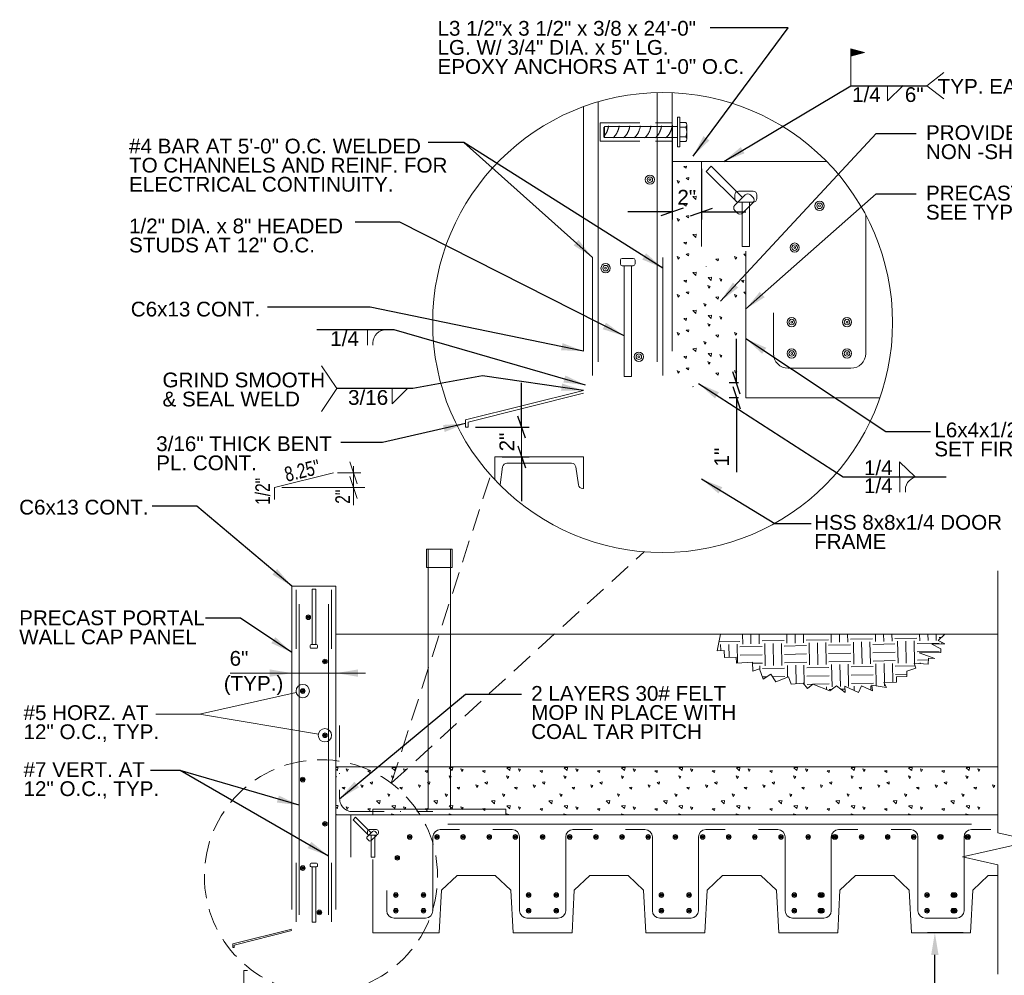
# Model space of a CAD drawing. Header units: inches. Extents: x -8 to 439, y -5 to 303.
# Tile 2 of 11: x 16 to 150, y 174 to 303. Entities that reach past the tile are written whole.
import ezdxf
from ezdxf.enums import TextEntityAlignment as Align

# ---------------------------------------------------------------- set-up
doc = ezdxf.new("R2010")
doc.units = ezdxf.units.IN
doc.header["$LTSCALE"] = 12
doc.header["$MEASUREMENT"] = 0
for name, pattern in [('DGN Style 3', [0.627296, 0.448068, -0.179227]), ('DGN Style 4', [0.717357, 0.358455, -0.179227, 0.000448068, -0.179227]), ('HIDDEN', [0.375, 0.25, -0.125])]:
    doc.linetypes.add(name, pattern=pattern)
for name, color, linetype, lineweight in [('G-ANNO-DIM', 1, 'Continuous', 0), ('G-ANNO-TEXT', 7, 'Continuous', 0), ('Level 1', 7, 'Continuous', 0), ('S-FSTN-MISC', 12, 'Continuous', 13), ('S-REIN-RBAR', 5, 'Continuous', 13), ('S-WALL-LOAD', 3, 'Continuous', 13)]:
    doc.layers.add(name, color=color, linetype=linetype, lineweight=lineweight)
doc.styles.add("3 4 1'-0", font='arial.ttf', dxfattribs={"height": 2})
doc.dimstyles.new("3 4 1'-0", dxfattribs={"dimtxt": 2, "dimasz": 3, "dimexe": 1, "dimexo": 1, "dimgap": 1, "dimtad": 1, "dimdec": 4, "dimzin": 11, "dimdsep": 46, "dimlunit": 4, "dimtxsty": "3 4 1'-0", "dimcen": 0.09, "dimadec": 4, "dimazin": 3, "dimtfac": 1, "dimtdec": 4, "dimtofl": 0, "dimtmove": 0, "dimatfit": 3, "dimfxl": 1, "dimfrac": 2, "dimtzin": 11, "dimarcsym": 0})

# ---------------------------------------------------------------- blocks, each defined once
blk = doc.blocks.new('REINFDOT')
for radius in [0.00313, 0.00187, 0.000625]:
    blk.add_circle((0, 0), radius)
blk = doc.blocks.new('REINF. DOT_1')
at = {"layer": 'S-REIN-RBAR', "xscale": 100, "yscale": 100, "zscale": 100, "rotation": 90.00000000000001}
blk.add_blockref('REINFDOT', (36.533, 24.589), dxfattribs=at)
blk = doc.blocks.new('*U99')
at = {"layer": 'S-REIN-RBAR'}
for p, q in [((-6.75, 6), (-4.13, 6)), ((4.12, 6), (6.75, 6)), ((-3.12, 5), (-3.12, -5)), ((3.13, -5), (3.13, 5)), ((-2.12, -6), (2.13, -6))]:
    blk.add_line(p, q, dxfattribs=at)
at = {"layer": 'S-REIN-RBAR', "extrusion": (0, 0, -1)}
for centre, start, end in [((4.12, 5), 90, 180), ((-4.13, 5), 0, 90)]:
    blk.add_arc(centre, 1, start, end, dxfattribs=at)
at = {"layer": 'S-REIN-RBAR'}
for centre, start, end in [((-2.12, -5), 180, 270), ((2.13, -5), 270, 0)]:
    blk.add_arc(centre, 1, start, end, dxfattribs=at)
blk = doc.blocks.new('*U111')
at = {"layer": 'S-REIN-RBAR'}
for p, q in [((4.94, 6), (2.32, 6)), ((1.32, 5), (1.32, -5)), ((-4.94, -5), (-4.94, -2.25)), ((0.32, -6), (-3.94, -6))]:
    blk.add_line(p, q, dxfattribs=at)
at = {"layer": 'S-REIN-RBAR', "extrusion": (0, 0, -1)}
blk.add_arc((-2.32, 5), 1, 0, 90, dxfattribs=at)
at = {"layer": 'S-REIN-RBAR'}
for centre, start, end in [((-3.94, -5), 180, 270), ((0.32, -5), 270, 0)]:
    blk.add_arc(centre, 1, start, end, dxfattribs=at)
blk = doc.blocks.new('*U101')
at = {"layer": 'G-ANNO-TEXT'}
for p, q in [((-0.25, 1.875), (-0.25, -1.125)), ((-0.5, -1.125), (0.5, -1.125)), ((-0.75, -1.375), (-0.75, -1.625)), ((-0.5, -1.875), (0.5, -1.875)), ((0.75, -1.375), (0.75, -1.625))]:
    blk.add_line(p, q, dxfattribs=at)
at = {"layer": 'G-ANNO-TEXT', "flags": 128}
blk.add_lwpolyline([(-0.25, 1.875), (0.25, 1.875), (0.25, -1.125)], dxfattribs=at)
at = {"layer": 'G-ANNO-TEXT', "extrusion": (0, 0, -1)}
for centre, start, end in [((0.5, -1.375), 0, 90), ((-0.5, -1.375), 90, 180), ((0.5, -1.625), 270, 0), ((-0.5, -1.625), 180, 270)]:
    blk.add_arc(centre, 0.25, start, end, dxfattribs=at)
blk = doc.blocks.new('*U8')
at = {"layer": 'G-ANNO-TEXT'}
for p, q in [((-0.25, 3), (-0.25, -4.5)), ((-0.5, -4.625), (-0.5, -4.875)), ((-0.375, -4.5), (0.375, -4.5)), ((0.5, -4.625), (0.5, -4.875)), ((-0.375, -5), (0.375, -5))]:
    blk.add_line(p, q, dxfattribs=at)
at = {"layer": 'G-ANNO-TEXT', "flags": 128}
blk.add_lwpolyline([(-0.25, 3), (0.25, 3), (0.25, -4.5)], dxfattribs=at)
at = {"layer": 'G-ANNO-TEXT', "extrusion": (0, 0, -1)}
for centre, start, end in [((0.375, -4.625), 0, 90), ((-0.375, -4.625), 90, 180), ((0.375, -4.875), 270, 0), ((-0.375, -4.875), 180, 270)]:
    blk.add_arc(centre, 0.125, start, end, dxfattribs=at)
blk = doc.blocks.new('REINF. DOT')
at = {"layer": 'S-REIN-RBAR', "extrusion": (0, 0, -1), "xscale": 100, "yscale": -100, "zscale": 100, "rotation": 89.99999999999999}
blk.add_blockref('REINFDOT', (-36.533, 24.589), dxfattribs=at)
blk = doc.blocks.new('_Oblique_0.3')
at = {"color": 0, "linetype": 'ByBlock', "lineweight": -2}
for p, q in [((0, 0), (-1, 0)), ((0.5, 0.167), (-0.5, -0.167))]:
    blk.add_line(p, q, dxfattribs=at)
blk = doc.blocks.new('*D117')
at = {"layer": 'Defpoints', "color": 0, "lineweight": 0, "transparency": 16777216}
for p in [(104.69, 289.77, 7.04), (108.69, 283.85), (104.69, 277.02)]:
    blk.add_point(p, dxfattribs=at)
at = {"layer": 'G-ANNO-DIM', "color": 0, "lineweight": -2, "transparency": 16777216}
for p, q in [((104.69, 288.77), (104.69, 276.02)), ((108.69, 282.85), (108.69, 276.02)), ((101.69, 277.02), (98.69, 277.02)), ((111.69, 277.02), (114.69, 277.02))]:
    blk.add_line(p, q, dxfattribs=at)
at = {"layer": 'G-ANNO-DIM', "color": 0, "lineweight": -2, "transparency": 16777216, "xscale": 3, "yscale": 3, "zscale": 3}
blk.add_blockref('_Oblique_0.3', (104.69, 277.02), dxfattribs=at)
at = {"layer": 'G-ANNO-DIM', "color": 0, "lineweight": -2, "transparency": 16777216, "xscale": 3, "yscale": 3, "zscale": 3, "rotation": 180}
blk.add_blockref('_Oblique_0.3', (108.69, 277.02), dxfattribs=at)
at = {"layer": 'G-ANNO-DIM', "color": 0, "transparency": 16777216, "insert": (106.69, 279.02), "char_height": 2, "attachment_point": 5, "style": "3 4 1'-0"}
blk.add_mtext('2"', dxfattribs=at)
blk = doc.blocks.new('*D124')
at = {"layer": 'Defpoints', "color": 0, "lineweight": 0, "transparency": 16777216}
for p in [(114.69, 253.85), (113.42, 251.85), (114.69, 251.85)]:
    blk.add_point(p, dxfattribs=at)
at = {"layer": 'G-ANNO-DIM', "color": 0, "lineweight": -2, "transparency": 16777216}
for p, q in [((113.42, 256.85), (113.42, 259.85)), ((113.69, 253.85), (112.42, 253.85)), ((113.69, 251.85), (112.42, 251.85)), ((113.42, 248.85), (113.42, 241.74))]:
    blk.add_line(p, q, dxfattribs=at)
at = {"layer": 'G-ANNO-DIM', "color": 0, "lineweight": -2, "transparency": 16777216, "xscale": 3, "yscale": 3, "zscale": 3}
for p, rotation in [((113.42, 253.85), 270), ((113.42, 251.85), 90)]:
    blk.add_blockref('_Oblique_0.3', p, dxfattribs=dict(at, rotation=rotation))
at = {"layer": 'G-ANNO-DIM', "color": 0, "transparency": 16777216, "insert": (111.41, 243.8), "char_height": 2, "attachment_point": 5, "rotation": 90, "style": "3 4 1'-0"}
blk.add_mtext('1"', dxfattribs=at)
blk = doc.blocks.new('*D126')
at = {"layer": 'Defpoints', "color": 0, "lineweight": 0, "transparency": 16777216}
for p in [(77.07, 247.85), (84.31, 247.85), (80.69, 243.85)]:
    blk.add_point(p, dxfattribs=at)
at = {"layer": 'G-ANNO-DIM', "color": 0, "lineweight": -2, "transparency": 16777216}
for p, q in [((84.31, 250.85), (84.31, 253.85)), ((78.07, 247.85), (85.31, 247.85)), ((81.69, 243.85), (85.31, 243.85)), ((84.31, 240.85), (84.31, 237.85))]:
    blk.add_line(p, q, dxfattribs=at)
at = {"layer": 'G-ANNO-DIM', "color": 0, "lineweight": -2, "transparency": 16777216, "xscale": 3, "yscale": 3, "zscale": 3}
for p, rotation in [((84.31, 247.85), 270), ((84.31, 243.85), 90)]:
    blk.add_blockref('_Oblique_0.3', p, dxfattribs=dict(at, rotation=rotation))
at = {"layer": 'G-ANNO-DIM', "color": 0, "transparency": 16777216, "insert": (82.3, 245.85), "char_height": 2, "attachment_point": 5, "rotation": 90, "style": "3 4 1'-0"}
blk.add_mtext('2"', dxfattribs=at)
blk = doc.blocks.new('field')
at = {"layer": 'Level 1'}
for p, q in [((-0.0936, 0.2249), (0, 0.25)), ((-0.0936, 0.2249), (0, 0.1998)), ((0, 0), (0, 0.25))]:
    blk.add_line(p, q, dxfattribs=at)
for points in [[(-0.002, 0.2474), (-0.0859, 0.2249), (-0.002, 0.2024)], [(-0.004, 0.2448), (-0.0782, 0.2249), (-0.004, 0.205)], [(-0.006, 0.2422), (-0.0704, 0.2249), (-0.006, 0.2076)], [(-0.008, 0.2396), (-0.0627, 0.2249), (-0.008, 0.2103)], [(-0.01, 0.237), (-0.055, 0.2249), (-0.01, 0.2129)], [(-0.012, 0.2344), (-0.0473, 0.2249), (-0.012, 0.2155)], [(-0.014, 0.2181), (-0.014, 0.2318), (-0.0395, 0.2249)], [(-0.016, 0.2207), (-0.016, 0.2291), (-0.0318, 0.2249)], [(-0.018, 0.2233), (-0.018, 0.2265), (-0.0241, 0.2249)]]:
    blk.add_3dface(points, dxfattribs=at)
blk = doc.blocks.new('*D131')
at = {"layer": 'Defpoints', "color": 0, "lineweight": 0, "transparency": 16777216}
for p in [(140.32, 179.33), (145.15, 179.33, 0), (148.87, 47.33)]:
    blk.add_point(p, dxfattribs=at)
at = {"layer": 'G-ANNO-DIM', "color": 0, "lineweight": -2, "transparency": 16777216}
for p, q in [((144.15, 179.33), (139.32, 179.33)), ((140.32, 50.33), (140.32, 176.33)), ((147.87, 47.33), (139.32, 47.33))]:
    blk.add_line(p, q, dxfattribs=at)
at = {"layer": 'G-ANNO-DIM', "color": 0, "lineweight": 0, "transparency": 16777216}
for points in [[(139.82, 176.33), (140.82, 176.33), (140.32, 179.33)], [(139.82, 50.33), (140.82, 50.33), (140.32, 47.33)]]:
    blk.add_solid(points, dxfattribs=at)
at = {"layer": 'G-ANNO-DIM', "color": 0, "transparency": 16777216, "insert": (138.3, 115.53), "char_height": 2, "attachment_point": 5, "rotation": 90, "style": "3 4 1'-0"}
blk.add_mtext('11\'-0"', dxfattribs=at)

msp = doc.modelspace()

# ---------------------------------------------------------------- hatches: boundary and pattern name
at = {"layer": 'G-ANNO-TEXT'}
h = msp.add_hatch(dxfattribs=at)
h.set_pattern_fill('CONCRETE', color=256, style=0, pattern_type=2)
h.set_pattern_definition([(140.3968, (130.2466, 291.6632), (-7.782795, 5.151378), [0.375, -40.03005]), (140.3968, (129.9328, 288.0769), (-7.782795, 5.151378), [0.375, -40.03005]), (140.3968, (126.4856, 290.9695), (-7.782795, 5.151378), [0.375, -40.03005]), (82.1795, (129.9328, 288.07694), (-3e-07, -5.151378), [0.3, -56.89713]), (82.1795, (130.2466, 291.66324), (-3e-07, -5.151378), [0.3, -56.89713]), (82.1795, (126.4856, 290.9695), (-3e-07, -5.151378), [0.3, -56.89713]), (190.2326, (129.95904, 288.37596), (-54.479567, -10.302756), [0.3187, -86.67573]), (190.2326, (130.2728, 291.96226), (-54.479567, -10.302756), [0.3187, -86.67573]), (190.2326, (126.51184, 291.2685), (-54.479567, -10.302756), [0.3187, -86.67573]), (136.6028, (131.2371, 289.0017), (-38.9139766, 36.059646), [0.5625, -74.41545]), (136.6028, (125.5389, 288.3388), (-38.9139766, 36.059646), [0.5625, -74.41545]), (186.8622, (131.30613, 289.44652), (-46.6967716, -5.151378), [0.47805, -85.7504]), (186.8622, (125.60795, 288.78363), (-46.6967716, -5.151378), [0.47805, -85.7504]), (81.4086, (131.2371, 289.0017), (-4e-07, -5.151378), [0.45, -51.6484]), (81.4086, (125.5389, 288.3388), (-4e-07, -5.151378), [0.45, -51.6484]), (110.692, (132.4831, 289.995), (-7.782795, 15.454134), [0.375, -21.6513]), (110.692, (128.8574, 291.2116), (-7.782795, 15.454134), [0.375, -21.6513]), (110.692, (126.8443, 288.227), (-7.782795, 15.454134), [0.375, -21.6513]), (110.692, (125.2316, 292.4281), (-7.782795, 15.454134), [0.375, -21.6513]), (56.1196, (132.4831, 289.995), (-23.348385, -36.059645), [0.3, -55.54463]), (56.1196, (126.8443, 288.227), (-23.348385, -36.059645), [0.3, -55.54463]), (56.1196, (128.8574, 291.2116), (-23.348385, -36.059645), [0.3, -55.54463]), (56.1196, (125.2316, 292.42815), (-23.348385, -36.059645), [0.3, -55.54463]), (161.688, (127.012, 288.476), (-7.7828, 3e-07), [0.3187, -16.07716]), (161.688, (132.651, 290.2439), (-7.7828, 3e-07), [0.3187, -16.07716]), (161.688, (129.0252, 291.4604), (-7.7828, 3e-07), [0.3187, -16.07716]), (161.688, (125.3995, 292.677), (-7.7828, 3e-07), [0.3187, -16.07716])])
edge = h.paths.add_edge_path()
edge.add_arc((107.29251, 253.87665), 0.6, 270, 360, ccw=False)
edge.add_line((107.29251, 254.47665), (113.4681, 254.47665))
edge.add_arc((113.4681, 255.07665), 0.6, 0, 90)
edge.add_line((114.0681, 255.07665), (114.0681, 264.91693))
edge.add_ellipse((114.24325, 264.91693), major_axis=(0, -0.75898), ratio=0.230769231, start_angle=180, end_angle=270, ccw=False)
edge.add_line((114.24325, 265.67592), (114.66751, 265.66192))
edge.add_line((114.66751, 265.66192), (114.66751, 271.72625))
edge.add_line((114.66751, 271.72625), (109.91791, 271.72625))
edge.add_arc((109.91791, 271.12625), 0.6, 0, 90)
edge.add_line((109.31791, 271.12625), (109.31791, 265.95125))
edge.add_arc((108.71791, 265.95125), 0.6, 0, 90, ccw=False)
edge.add_line((108.71791, 265.35125), (108.6921, 265.35084))
edge.add_line((108.6921, 265.35084), (108.6921, 272.35084))
edge.add_line((108.6921, 272.35084), (108.6921, 283.85084))
edge.add_line((108.6921, 283.85084), (104.6921, 283.85084))
edge.add_line((104.6921, 283.85084), (104.6921, 256.16424))
edge.add_line((104.6921, 256.16424), (104.6921, 253.87665))
edge.add_line((104.6921, 253.87665), (106.69251, 253.87665))
edge.add_line((106.69251, 253.87665), (106.69251, 253.87665))
h = msp.add_hatch(dxfattribs=at)
h.set_pattern_fill('EARTH', color=256, style=0, pattern_type=2)
h.set_pattern_definition([(91.073, (125.346, 227.6675), (-5.8866, -6.1113), [3, -3]), (91.073, (128.4015, 224.724), (-5.8866, -6.1113), [3, -3]), (91.073, (124.221, 227.6464), (-5.8866, -6.1113), [3, -3]), (91.073, (127.277, 224.703), (-5.8866, -6.1113), [3, -3]), (91.073, (123.096, 227.6254), (-5.8866, -6.1113), [3, -3]), (91.073, (126.152, 224.682), (-5.8866, -6.1113), [3, -3]), (1.073, (125.6717, 230.299), (-5.8866, -6.1113), [3, -3]), (1.073, (122.7284, 227.2434), (-5.8866, -6.1113), [3, -3]), (1.073, (125.693, 229.174), (-5.8866, -6.1113), [3, -3]), (1.073, (122.7494, 226.1186), (-5.8866, -6.1113), [3, -3]), (1.073, (125.714, 228.0495), (-5.8866, -6.1113), [3, -3]), (1.073, (122.7705, 224.994), (-5.8866, -6.1113), [3, -3])])
h.paths.add_polyline_path([(111.28598, 219.82628), (110.79652, 217.5682), (111.78099, 217.60955), (111.82235, 216.62508), (113.38046, 216.69054), (113.41369, 215.89952), (115.58802, 215.99087), (115.63835, 214.79301), (116.54785, 215.10855), (117.03689, 213.69894), (118.07372, 214.38067), (118.75545, 213.34384), (120.46353, 214.01281), (120.83945, 213.05298), (122.47255, 213.17937), (123.03599, 212.45639), (123.75897, 213.01983), (126.08918, 212.1468), (127.00221, 212.79141), (128.14181, 211.89011), (128.12529, 212.77232), (129.94556, 211.92389), (130.36161, 212.81648), (131.8791, 212.10917), (131.77212, 212.88073), (133.78229, 212.59745), (133.40877, 213.27241), (135.13235, 213.30469), (135.11883, 214.0265), (136.52175, 214.05277), (136.50823, 214.77459), (137.7433, 215.19886), (137.50769, 215.88474), (139.41703, 215.7517), (139.47437, 216.57455), (140.29722, 216.51721), (138.18525, 217.29311), (141.14797, 217.31452), (141.14417, 217.83979), (139.92789, 218.44896), (141.69155, 218.48199), (140.76062, 218.94593), (141.64954, 219.82628)])
h = msp.add_hatch(dxfattribs=at)
h.set_pattern_fill('CONCRETE', color=256, style=0, pattern_type=2)
h.set_pattern_definition([(140.3968, (95.1713, 209.7713), (-7.782795, 5.151378), [0.375, -40.03005]), (140.3968, (94.8576, 206.185), (-7.782795, 5.151378), [0.375, -40.03005]), (140.3968, (91.4104, 209.0775), (-7.782795, 5.151378), [0.375, -40.03005]), (82.1795, (94.8576, 206.185), (-3e-07, -5.1513775), [0.3, -56.89713]), (82.1795, (95.17134, 209.7713), (-3e-07, -5.1513775), [0.3, -56.89713]), (82.1795, (91.4104, 209.0775), (-3e-07, -5.1513775), [0.3, -56.89713]), (190.2326, (94.8838, 206.484), (-54.479567, -10.302756), [0.3187, -86.67573]), (190.2326, (95.19756, 210.0703), (-54.479567, -10.302756), [0.3187, -86.67573]), (190.2326, (91.4366, 209.37654), (-54.4795672, -10.302756), [0.3187, -86.67573]), (136.6028, (96.16184, 207.1097), (-38.9139766, 36.059646), [0.5625, -74.41545]), (136.6028, (90.46365, 206.4468), (-38.9139766, 36.059646), [0.5625, -74.41545]), (186.8622, (96.2309, 207.55456), (-46.6967716, -5.151378), [0.47805, -85.7504]), (186.8622, (90.5327, 206.89167), (-46.6967716, -5.151378), [0.47805, -85.7504]), (81.4086, (96.1618, 207.1097), (-4e-07, -5.151378), [0.45, -51.6484]), (81.4086, (90.46365, 206.4468), (-4e-07, -5.151378), [0.45, -51.64838]), (110.6918, (97.4079, 208.103), (-7.782795, 15.454134), [0.375, -21.6513]), (110.6918, (93.7821, 209.3196), (-7.782795, 15.454134), [0.375, -21.65133]), (110.6918, (91.769, 206.335), (-7.782795, 15.454134), [0.375, -21.65133]), (110.6918, (90.1564, 210.5362), (-7.782795, 15.454134), [0.375, -21.65133]), (56.1196, (97.4079, 208.103), (-23.348385, -36.059645), [0.3, -55.54463]), (56.1196, (91.76904, 206.3351), (-23.348385, -36.059645), [0.3, -55.54463]), (56.1196, (93.7821, 209.3196), (-23.348385, -36.059645), [0.3, -55.54463]), (56.1196, (90.1564, 210.5362), (-23.348385, -36.059645), [0.3, -55.54463]), (161.688, (91.9369, 206.584), (-7.78279, 3e-07), [0.3187, -16.07716]), (161.688, (97.5757, 208.352), (-7.7828, 3e-07), [0.3187, -16.07716]), (161.688, (93.95, 209.5685), (-7.78279, 3e-07), [0.3187, -16.07716]), (161.688, (90.3242, 210.785), (-7.78279, 3e-07), [0.3187, -16.07716])])
h.paths.add_polyline_path([(59.14857, 195.32628), (118.69362, 195.32628), (146.55629, 195.32628), (148.8715, 195.32628), (148.8715, 199.03288), (148.8715, 201.82628), (146.55629, 201.82628), (59.14857, 201.82628)])

# ---------------------------------------------------------------- linework, layer by layer
at = {"layer": 'G-ANNO-DIM'}
for p, q in [((84.30586, 247.85084), (84.30586, 243.85144)), ((62.01904, 240.18471), (61.01904, 243.18471)), ((59.37204, 241.68471), (62.51904, 241.68471)), ((61.51904, 242.57598), (61.51904, 239.68471)), ((61.01904, 241.18471), (62.01904, 238.18471)), ((51.81469, 239.68471), (63.04272, 239.68471)), ((61.51904, 237.27188), (61.51904, 239.68471)), ((53.14857, 200.02387, 3.5197), (53.14857, 215.53291, 3.5197)), ((59.14857, 200.02387, 3.5197), (59.14857, 215.53291, 3.5197)), ((44.7967, 214.53291, 3.5197), (63.14857, 214.53291, 3.5197)), ((44.7967, 214.53291, 3.5197), (53.14857, 214.53291, 3.5197))]:
    msp.add_line(p, q, dxfattribs=at)
at = {"layer": 'G-ANNO-DIM', "extrusion": (0, 0, -1)}
msp.add_solid([(-50.14857, 215.03291, -3.5197), (-53.14857, 214.53291, -3.5197), (-50.14857, 214.03291, -3.5197)], dxfattribs=at)
at = {"layer": 'G-ANNO-DIM'}
msp.add_solid([(62.14857, 214.03291, 3.5197), (59.14857, 214.53291, 3.5197), (62.14857, 215.03291, 3.5197)], dxfattribs=at)
at = {"layer": 'G-ANNO-TEXT'}
for p, q in [((139.23644, 294.13979, -1.75986), (141.54457, 295.9215, -1.75986)), ((133.91587, 292.07487, -1.75986), (136.02335, 294.14353, -1.75986)), ((133.91587, 294.13979, -1.75986), (133.91587, 292.07487, -1.75986)), ((139.23644, 294.13979, -1.75986), (141.54457, 292.35809, -1.75986)), ((95.4421, 288.50589, -3.5197), (95.4421, 287.19729, -3.5197)), ((95.5378, 288.60159, -3.5197), (95.5378, 287.10159, -3.5197)), ((95.5378, 287.10159, -3.5197), (95.4421, 287.19729, -3.5197)), ((108.6921, 283.85084), (104.6921, 283.85084, 14.07882)), ((108.6921, 283.85084, 7.03933), (108.6921, 272.35084, 7.03933)), ((108.6921, 283.85084), (125.66842, 283.85084)), ((114.6921, 251.85084, 7.03933), (114.6921, 271.72684, 7.03933)), ((63.40283, 261.05905), (63.40283, 258.99412)), ((64.16215, 258.99412), (64.16215, 259.30905)), ((59.2673, 253.09348), (57.17115, 256.1843)), ((59.2673, 253.09348), (57.17115, 250.00266)), ((66.74717, 251.02856), (68.85465, 253.09721)), ((66.74717, 253.09348), (66.74717, 251.02856)), ((92.6921, 252.85084), (76.6921, 248.85084)), ((92.6921, 252.4643), (77.0671, 248.55805)), ((114.6921, 251.85084, 7.03937), (132.87199, 251.85084, 7.03937)), ((76.6921, 248.85084), (76.6921, 247.85084)), ((77.0671, 248.55805), (77.0671, 247.85084)), ((76.6921, 247.85084), (77.0671, 247.85084)), ((135.52731, 243.18051), (137.63478, 241.11186)), ((135.52731, 241.11559), (135.52731, 243.18051)), ((58.81469, 241.68471), (50.81469, 239.68471)), ((135.55831, 241.11559), (135.55831, 239.05067)), ((50.81469, 238.03688), (50.81469, 239.68471)), ((136.31763, 239.05067), (136.31763, 239.36559)), ((59.14857, 219.82628, 7.03941), (148.8715, 219.82628, 6.03128)), ((56.75708, 206.2527, 3.5197), (40.66036, 208.97869, 3.5197)), ((59.14857, 201.82628, 7.03941), (148.8715, 201.82628, 3.5197)), ((146.55629, 201.82628, 3.5197), (148.8715, 201.82628, 3.5197)), ((61.14857, 195.32628), (59.14857, 195.32628, 7.03941)), ((61.14857, 195.32628, 3.51967), (61.14857, 189.57628, 3.51967)), ((61.14857, 195.32628, 3.51967), (148.8715, 195.32628, 3.51967)), ((118.69362, 195.32628, -0.00004), (148.8715, 195.32628, -0.00004)), ((64.14857, 179.32628, 3.51967), (64.14857, 189.26428, 3.51967)), ((73.45211, 185.11813, 3.51969), (75.55678, 187.11539, 3.51969)), ((75.55678, 187.11539, 3.51969), (80.74036, 187.11539, 3.51969)), ((82.84503, 185.11813, 3.51969), (80.74036, 187.11539, 3.51969)), ((91.45211, 185.11813, 3.51969), (93.55678, 187.11539, 3.51969)), ((93.55678, 187.11539, 3.51969), (98.74036, 187.11539, 3.51969)), ((100.84503, 185.11813, 3.51969), (98.74036, 187.11539, 3.51969)), ((109.45211, 185.11813, 3.51969), (111.55678, 187.11539, 3.51969)), ((111.55678, 187.11539, 3.51969), (116.74036, 187.11539, 3.51969)), ((118.84503, 185.11813, 3.51969), (116.74036, 187.11539, 3.51969)), ((127.45211, 185.11813, 3.51969), (129.55678, 187.11539, 3.51969)), ((129.55678, 187.11539, 3.51969), (134.74036, 187.11539, 3.51969)), ((136.84503, 185.11813, 3.51969), (134.74036, 187.11539, 3.51969)), ((145.45211, 185.11813, 3.51969), (147.55678, 187.11539, 3.51969)), ((147.55678, 187.11539, 3.51969), (148.8715, 187.11539, 3.51969)), ((73.14857, 179.32628, 3.51969), (73.45211, 185.11813, 3.51969)), ((83.14857, 179.32628, 3.51969), (82.84503, 185.11813, 3.51969)), ((91.14857, 179.32628, 3.51969), (91.45211, 185.11813, 3.51969)), ((101.14857, 179.32628, 3.51969), (100.84503, 185.11813, 3.51969)), ((109.14857, 179.32628, 3.51969), (109.45211, 185.11813, 3.51969)), ((119.14857, 179.32628, 3.51969), (118.84503, 185.11813, 3.51969)), ((127.14857, 179.32628, 3.51969), (127.45211, 185.11813, 3.51969)), ((137.14857, 179.32628, 3.51969), (136.84503, 185.11813, 3.51969)), ((145.14857, 179.32628, 3.51969), (145.45211, 185.11813, 3.51969)), ((53.14836, 179.82598), (45.14836, 177.82598)), ((53.14836, 179.63271), (45.33586, 177.67958)), ((64.14857, 179.32628, 3.51969), (73.14857, 179.32628, 3.51969)), ((83.14857, 179.32628, 3.51969), (91.14857, 179.32628, 3.51969)), ((101.14857, 179.32628, 3.51969), (109.14857, 179.32628, 3.51969)), ((119.14857, 179.32628, 3.51969), (127.14857, 179.32628, 3.51969)), ((137.14857, 179.32628, 3.51969), (145.14857, 179.32628, 3.51969)), ((45.14836, 177.82598), (45.14836, 177.32598)), ((45.33586, 177.67958), (45.33586, 177.32598)), ((45.14836, 177.32598), (45.33586, 177.32598))]:
    msp.add_line(p, q, dxfattribs=at)
at = {"layer": 'G-ANNO-TEXT', "linetype": 'DGN Style 3'}
for p, q in [((94.9421, 289.10159, -3.5197), (104.6921, 289.10159, -3.5197)), ((94.9421, 289.10159, -3.5197), (94.9421, 286.60159, -3.5197)), ((94.9421, 286.60159, -3.5197), (104.6921, 286.60159, -3.5197))]:
    msp.add_line(p, q, dxfattribs=at)
at = {"layer": 'G-ANNO-TEXT', "linetype": 'HIDDEN'}
for q in [(80.09293, 241.36127, 3.5197), (100.92449, 230.96604, 3.5197)]:
    msp.add_line((66.64305, 199.59762, 3.5197), q, dxfattribs=at)
at = {"layer": 'G-ANNO-TEXT', "linetype": 'DGN Style 4'}
for p, q in [((59.64537, 207.4346), (59.64537, 197.50782)), ((61.39537, 195.75782), (72.28008, 195.75782))]:
    msp.add_line(p, q, dxfattribs=at)
at = {"layer": 'G-ANNO-TEXT', "flags": 128}
msp.add_lwpolyline([(81.37079, 240.00342, 0.02097731), (81.37996, 240.0529), (81.3801, 240.05344), (81.7241, 242.47544), (81.72433, 242.47582, -0.366698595), (82.31619, 242.97733), (82.3161, 242.97744), (91.0661, 242.97744), (91.06619, 242.97733, -0.366698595), (91.65805, 242.47582), (91.6581, 242.47544), (92.0021, 240.05344), (92.00242, 240.0529, 0.373440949), (92.59645, 239.53733), (92.5961, 239.53744), (92.6921, 239.53744), (92.6921, 243.85144), (80.6921, 243.85144), (80.6921, 240.69598)], format="xyb", dxfattribs=at)
for points in [[(148.8715, 228.41198), (148.8715, 199.03288), (148.8715, 192.89652), (153.6715, 191.80561), (144.0715, 189.62379), (148.8715, 188.53288), (148.8715, 173.72552)], [(47.14836, 174.24778), (46.64836, 174.24778), (46.64836, 48.40508)]]:
    msp.add_lwpolyline(points, dxfattribs=at)
at = {"layer": 'G-ANNO-TEXT', "elevation": 3.5197, "flags": 128}
for points in [[(59.14857, 226.32598), (53.14857, 226.32598)], [(53.76512, 211.9047), (40.66036, 208.97869), (34.71738, 208.97869)], [(148.8715, 195.32628), (146.55629, 195.32628)]]:
    msp.add_lwpolyline(points, dxfattribs=at)
at = {"layer": 'G-ANNO-TEXT', "flags": 128}
for points, elevation in [([(111.28598, 219.82628), (110.79652, 217.5682), (111.78099, 217.60955), (111.82235, 216.62508), (113.38046, 216.69054), (113.41369, 215.89952), (115.58802, 215.99087), (115.63835, 214.79301), (116.54785, 215.10855), (117.03689, 213.69894), (118.07372, 214.38067), (118.75545, 213.34384), (120.46353, 214.01281), (120.83945, 213.05298), (122.47255, 213.17937), (123.03599, 212.45639), (123.75897, 213.01983), (126.08918, 212.1468), (127.00221, 212.79141), (128.14181, 211.89011), (128.12529, 212.77232), (129.94556, 211.92389), (130.36161, 212.81648), (131.8791, 212.10917), (131.77212, 212.88073), (133.78229, 212.59745), (133.40877, 213.27241), (135.13235, 213.30469), (135.11883, 214.0265), (136.52175, 214.05277), (136.50823, 214.77459), (137.7433, 215.19886), (137.50769, 215.88474), (139.41703, 215.7517), (139.47437, 216.57455), (140.29722, 216.51721), (138.18525, 217.29311), (141.14797, 217.31452), (141.14417, 217.83979), (139.92789, 218.44896), (141.69155, 218.48199), (140.76062, 218.94593), (141.64954, 219.82628), (111.28598, 219.82628)], 0.28732), ([(59.14857, 195.32628), (118.69362, 195.32628), (146.55629, 195.32628), (148.8715, 195.32628), (148.8715, 199.03288), (148.8715, 201.82628), (146.55629, 201.82628), (59.14857, 201.82628), (59.14857, 195.32628)], 2.45882)]:
    msp.add_lwpolyline(points, close=True, dxfattribs=dict(at, elevation=elevation))
at = {"layer": 'G-ANNO-TEXT', "extrusion": (0, 0, -1)}
msp.add_circle((-103.41684, 262.03095, -7.03941), 31.16473, dxfattribs=at)
at = {"layer": 'G-ANNO-TEXT'}
for centre in [(54.64757, 212.10173, 3.5197), (57.64857, 206.10173, 3.5197)]:
    msp.add_circle(centre, 0.90418, dxfattribs=at)
at = {"layer": 'G-ANNO-TEXT', "linetype": 'HIDDEN', "extrusion": (0, 0, -1)}
msp.add_circle((-57.11188, 186.99017, -3.5197), 15.80478, dxfattribs=at)
at = {"layer": 'G-ANNO-TEXT'}
for centre in [(65.91215, 259.30905), (138.06763, 239.36559)]:
    msp.add_arc(centre, 1.75, 90, 180, dxfattribs=at)
at = {"layer": 'G-ANNO-TEXT', "linetype": 'DGN Style 4'}
msp.add_arc((61.39537, 197.50782), 1.75, 180, 270, dxfattribs=at)
at = {"layer": 'G-ANNO-TEXT'}
for points in [[(95.5378, 287.37114, -3.5197), (96.0047, 287.92865, -3.5197), (96.09308, 288.71163, -3.5197)], [(96.65708, 287.05591, -3.5197), (97.41279, 287.69295, -3.5197), (97.52777, 288.71163, -3.5197)], [(98.09177, 287.05591, -3.5197), (98.84748, 287.69295, -3.5197), (98.96247, 288.71163, -3.5197)], [(99.52647, 287.05591, -3.5197), (100.28217, 287.69295, -3.5197), (100.39716, 288.71163, -3.5197)], [(100.96116, 287.05591, -3.5197), (101.71687, 287.69295, -3.5197), (101.83185, 288.71163, -3.5197)], [(102.39585, 287.05591, -3.5197), (103.15156, 287.69295, -3.5197), (103.26655, 288.71163, -3.5197)], [(103.83055, 287.05591, -3.5197), (104.58626, 287.69295, -3.5197), (104.70124, 288.71163, -3.5197)]]:
    msp.add_open_spline(points, degree=2, dxfattribs=at)
at = {"layer": 'S-FSTN-MISC'}
for p, q in [((105.4421, 289.85159, -3.5197), (105.7621, 289.85159, -3.5197)), ((105.4421, 285.85159, -3.5197), (105.4421, 289.85159, -3.5197)), ((105.7621, 285.85159, -3.5197), (105.7621, 289.85159, -3.5197)), ((95.5378, 288.60159, -3.5197), (105.4421, 288.60159, -3.5197)), ((106.57087, 289.15063, -3.5197), (105.7621, 289.15063, -3.5197)), ((106.57087, 288.50111, -3.5197), (105.7621, 288.50111, -3.5197)), ((106.6996, 288.82587, -3.5197), (106.6996, 286.87731, -3.5197)), ((95.5378, 287.10159, -3.5197), (105.4421, 287.10159, -3.5197)), ((106.57087, 287.20207, -3.5197), (105.7621, 287.20207, -3.5197)), ((105.4421, 285.85159, -3.5197), (105.7621, 285.85159, -3.5197)), ((106.57087, 286.55255, -3.5197), (105.7621, 286.55255, -3.5197)), ((71.64892, 196.0709, -14.07874), (71.64892, 231.3209, -14.07874)), ((71.64892, 231.3209, -14.07874), (74.64892, 231.3209, -14.07874)), ((74.64892, 196.0709, -14.07874), (74.64892, 231.3209, -14.07874))]:
    msp.add_line(p, q, dxfattribs=at)
at = {"layer": 'S-FSTN-MISC', "extrusion": (0, 0, -1)}
for centre, radius, start, end in [((-106.22558, 288.82587, 3.5197), 0.47402, 136.7548848, 223.2451152), ((-104.99662, 287.85159, 3.5197), 1.70298, 157.5794452, 202.4205548)]:
    msp.add_arc(centre, radius, start, end, dxfattribs=at)
at = {"layer": 'S-FSTN-MISC'}
msp.add_arc((106.22558, 286.87731, -3.5197), 0.47402, 316.7548848, 43.2451152, dxfattribs=at)
for points in [[(71.39892, 231.3209, -14.07874), (74.89892, 231.3209, -14.07874), (74.89892, 228.8209, -14.07874), (71.39892, 228.8209, -14.07874)], [(64.14892, 196.0709, -14.07874), (82.14892, 196.0709, -14.07874), (82.14892, 195.3209, -14.07874), (64.14892, 195.3209, -14.07874)]]:
    msp.add_3dface(points, dxfattribs=at)
at = {"layer": 'S-REIN-RBAR'}
for p, q in [((102.6921, 256.72424, 14.07882), (102.6921, 293.18725, 14.07882)), ((94.6901, 256.72424, 14.07882), (94.6901, 291.94891, 14.07882)), ((130.9501, 276.63096, 7.03937), (130.9501, 257.85084, 7.03937)), ((93.92831, 254.86659, 14.07882), (93.92831, 270.86659, 14.07882)), ((103.45407, 254.86659, 14.07882), (103.45407, 270.86659, 14.07882)), ((118.4341, 257.85084, 7.03937), (118.4341, 263.35084, 7.03937)), ((118.4341, 257.85084, 7.03937), (118.4341, 263.35084, 7.03937)), ((128.9501, 255.85084, 7.03937), (120.4341, 255.85084, 7.03937)), ((53.76668, 225.8178, 7.03941), (53.76668, 217.8178, 7.03941)), ((58.52956, 225.8178, 7.03941), (58.52956, 217.8178, 7.03941)), ((54.14757, 181.76298, 7.03941), (54.14757, 223.88898, 7.03941)), ((58.14857, 181.76298, 7.03941), (58.14857, 223.88898, 7.03941)), ((74.3217, 194.07628), (145.27357, 194.07628)), ((53.76668, 180.83415, 7.03941), (53.76668, 188.83415, 7.03941)), ((58.52956, 180.83415, 7.03941), (58.52956, 188.83415, 7.03941))]:
    msp.add_line(p, q, dxfattribs=at)
for centre, start, end in [((120.4341, 257.85084, 7.03937), 180, 270), ((120.4341, 257.85084, 7.03937), 180, 270), ((128.9501, 257.85084, 7.03937), 270, 0)]:
    msp.add_arc(centre, 2, start, end, dxfattribs=at)
at = {"layer": 'S-WALL-LOAD'}
for p, q in [((104.6921, 258.16424, 14.07882), (104.6921, 293.16957, 14.07882)), ((92.6921, 258.16424, 14.07882), (92.6921, 291.29219, 14.07882)), ((53.14857, 182.48298, 7.03941), (53.14857, 226.32598, 7.03941)), ((59.14857, 182.48298, 7.03941), (59.14857, 226.32598, 7.03941))]:
    msp.add_line(p, q, dxfattribs=at)

# ---------------------------------------------------------------- block references
at = {"layer": 'G-ANNO-TEXT', "xscale": 2, "yscale": 2, "zscale": 2}
for name, p, rotation in [('*U101', (112.31117, 280.2317, 10.55907), 44.99999999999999), ('*U101', (114.69211, 276.10083, 14.07878), 180), ('*U8', (98.69108, 260.72421, 14.07882), 180)]:
    msp.add_blockref(name, p, dxfattribs=dict(at, rotation=rotation))
at = {"layer": 'G-ANNO-TEXT', "extrusion": (0, 0, -1)}
msp.add_blockref('*U8', (-56.14807, 222.88899, -7.03941), dxfattribs=at)
at = {"layer": 'G-ANNO-TEXT'}
for name, p, rotation in [('*U101', (62.95811, 193.51671, 3.51969), 44.99999999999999), ('*U101', (64.14858, 191.45127, 7.03939), 180), ('*U8', (56.14807, 183.76296, 7.03941), 180)]:
    msp.add_blockref(name, p, dxfattribs=dict(at, rotation=rotation))
at = {"layer": 'Level 1', "extrusion": (0, 0, -1), "xscale": 20, "yscale": 20, "zscale": 20}
msp.add_blockref('field', (-128.91699, 294.13979, 1.75986), dxfattribs=at)
at = {"layer": 'S-REIN-RBAR', "xscale": 2, "yscale": 2, "zscale": 2, "rotation": 180}
for p in [(174.75891, 330.58061, 14.07882), (197.75891, 327.0297, 14.07878), (194.38455, 321.37176, 14.07878), (193.97891, 311.2797, 14.07878), (193.97891, 311.2797, 14.07878), (201.47891, 311.2797, 14.07878), (173.25891, 306.58061, 14.07882), (193.97891, 307.0297, 14.07878), (193.97891, 307.0297, 14.07878), (201.47891, 307.0297, 14.07878)]:
    msp.add_blockref('REINF. DOT_1', p, dxfattribs=at)
at = {"layer": 'S-REIN-RBAR', "extrusion": (0, 0, -1), "xscale": 2, "yscale": 2, "zscale": 2, "rotation": 180}
msp.add_blockref('REINF. DOT', (-22.62329, 318.58061, -14.07882), dxfattribs=at)
at = {"layer": 'S-REIN-RBAR', "extrusion": (0, 0, -1), "rotation": 180}
for p in [(-18.86417, 246.69116, -7.03941), (-18.11417, 236.69116, -7.03941), (-18.11417, 224.69116, -7.03941), (-18.11417, 212.69116, -7.03941)]:
    msp.add_blockref('REINF. DOT', p, dxfattribs=at)
at = {"layer": 'S-REIN-RBAR', "rotation": 180}
for p in [(94.18198, 240.69116, 7.03941), (94.18198, 230.69116, 7.03941), (94.18198, 218.69116, 7.03941), (105.68198, 216.91571, 7.03939), (109.36948, 216.91571, 7.03939), (112.91108, 216.91571, 7.03939), (116.45268, 216.91571, 7.03939), (119.99448, 216.91571, 7.03939), (123.68198, 216.91571, 7.03939), (127.36948, 216.91571, 7.03939), (130.91108, 216.91571, 7.03939), (134.45268, 216.91571, 7.03939), (137.99448, 216.91571, 7.03939), (141.68198, 216.91571, 7.03939), (145.36948, 216.91571, 7.03939), (148.91108, 216.91571, 7.03939), (152.45268, 216.91571, 7.03939), (155.99448, 216.91571, 7.03939), (159.68198, 216.91571, 7.03939), (163.22702, 216.91571, 3.51969), (163.36948, 216.91571, 7.03939), (166.91108, 216.91571, 7.03939), (166.91452, 216.91571, 3.51969), (170.45268, 216.91571, 7.03939), (170.45612, 216.91571, 3.51969), (173.99448, 216.91571, 7.03939), (173.99772, 216.91571, 3.51969), (177.53952, 216.91571, 3.51969), (177.68198, 216.91571, 7.03939), (181.22702, 216.91571, 3.51969), (181.36948, 216.91571, 7.03939), (103.9948, 214.08673, 7.03939), (103.79198, 209.04071, 7.03939), (107.54198, 209.04071, 7.03939), (121.79198, 209.04071, 7.03939), (125.54198, 209.04071, 7.03939), (139.79198, 209.04071, 7.03939), (143.54198, 209.04071, 7.03939), (157.79198, 209.04071, 7.03939), (161.33702, 209.04071, 3.51969), (161.54198, 209.04071, 7.03939), (175.79198, 209.04071, 7.03939), (179.33702, 209.04071, 3.51969), (179.54198, 209.04071, 7.03939), (93.43198, 206.69116, 7.03941), (103.79198, 206.91571, 7.03939), (107.54198, 206.91571, 7.03939), (121.79198, 206.91571, 7.03939), (125.54198, 206.91571, 7.03939), (139.79198, 206.91571, 7.03939), (143.54198, 206.91571, 7.03939), (157.79198, 206.91571, 7.03939), (161.33702, 206.91571, 3.51969), (161.54198, 206.91571, 7.03939), (175.79198, 206.91571, 7.03939), (179.33702, 206.91571, 3.51969), (179.54198, 206.91571, 7.03939)]:
    msp.add_blockref('REINF. DOT_1', p, dxfattribs=at)
at = {"layer": 'S-REIN-RBAR'}
for name, p in [('*U111', (70.96107, 187.32627, 3.51969)), ('*U99', (87.14856, 187.32627, 3.51969)), ('*U99', (105.14856, 187.32627, 3.51969)), ('*U99', (123.14856, 187.32627, 3.51969)), ('*U99', (141.14856, 187.32627, 3.51969))]:
    msp.add_blockref(name, p, dxfattribs=at)

# ---------------------------------------------------------------- texts
at = {"layer": 'G-ANNO-DIM', "color": 7, "linetype": 'Continuous', "style": "3 4 1'-0", "width": 0.75}
msp.add_text('2"', height=2, rotation=90, dxfattribs=at).set_placement((60.05614, 238.43499), align=Align.MIDDLE_CENTER)
at = {"layer": 'G-ANNO-DIM', "color": 7, "linetype": 'Continuous', "style": "3 4 1'-0"}
msp.add_text('6"', height=2, dxfattribs=at).set_placement((46.00402, 216.53291, 3.5197), align=Align.MIDDLE_CENTER)
at = {"layer": 'G-ANNO-TEXT', "color": 7, "char_height": 2, "attachment_point": 1, "style": "3 4 1'-0"}
for s, insert, line_spacing_factor in [('L3 1/2"x 3 1/2" x 3/8 x 24\'-0" \\PLG. W/ 3/4" DIA. x 5" LG.\\PEPOXY ANCHORS AT 1\'-0" O.C.', (72.90835, 302.91473, -3.5197), 0.776524), ('TYP. EA. EMBED', (140.69856, 295.03999, 1.75984), 0.6), ('1/4', (129.09826, 293.93185, 1.75984), 0.6), ('6"', (136.25021, 293.93185, 1.75984), 0.6), ('PROVIDE HIGH -STRENGTH\\PNON -SHRINK GROUT', (139.10561, 288.77916, 3.5197), 0.776524), ('#4 BAR AT 5\'-0" O.C. WELDED\\PTO CHANNELS AND REINF. FOR \\PELECTRICAL CONTINUITY.', (31.09841, 286.95482, 3.5197), 0.776524), ('PRECAST ROOF PANEL,\\PSEE TYP. DETAILS', (139.10561, 280.58651, 3.5197), 0.776524), ('1/2" DIA. x 8" HEADED \\PSTUDS AT 12" O.C.', (31.09841, 276.12975, 3.5197), 0.776524), ('C6x13 CONT.', (31.33211, 264.86072, 3.5197), 0.6), ('1/4', (58.36885, 260.86107, 3.5197), 0.6), ('GRIND SMOOTH\\P& SEAL WELD', (35.63424, 255.26003, 3.5197), 0.776524), ('3/16', (60.78185, 252.88554, 3.5197), 0.6), ('L6x4x1/2" x 26\'-0" LONG (LLV)\\PSET FIRMLY AGAINST ROOF PANELS', (140.24697, 248.49374, 3.5197), 0.776524), ('3/16" THICK BENT\\PPL. CONT.', (34.77982, 246.61807, 3.5197), 0.776524), ('1/4', (130.70969, 243.35763, 3.5197), 0.6), ('1/4', (130.70969, 240.91761, 3.5197), 0.6), ('C6x13 CONT.', (16.20573, 238.02196, 3.5197), 0.6), ('HSS 8x8x1/4 DOOR\\PFRAME', (123.96259, 235.95977, 3.5197), 0.776524), ('PRECAST PORTAL\\PWALL CAP PANEL', (16.20573, 223.02381, 3.5197), 0.776524), ('(TYP.)', (43.93726, 214.14831, 3.5197), 0.6), ('2 LAYERS 30# FELT \\PMOP IN PLACE WITH\\PCOAL TAR PITCH', (85.60816, 212.78042, 3.5197), 0.776524), ('#5 HORZ. AT\\P12" O.C., TYP.', (16.79641, 210.17313, 3.5197), 0.776524), ('#7 VERT. AT\\P12" O.C., TYP.', (16.79641, 202.4579, 3.5197), 0.776524)]:
    msp.add_mtext(s, dxfattribs=dict(at, insert=insert, line_spacing_factor=line_spacing_factor))
at = {"layer": 'G-ANNO-TEXT', "color": 7, "char_height": 2, "attachment_point": 1, "line_spacing_factor": 0.6, "style": "3 4 1'-0"}
for s, insert, rotation in [('\\H1x;\\W0.75;8.25"', (51.99288, 242.38011, 3.5197), 13.6816417), ('\\H1x;\\W0.75;1/2"', (48.21217, 237.33689, 3.5197), 90)]:
    msp.add_mtext(s, dxfattribs=dict(at, insert=insert, rotation=rotation))

# ---------------------------------------------------------------- dimensions: what is measured, and where the dimension line sits
at = {"layer": 'G-ANNO-DIM'}
for base, p1, p2, angle, text, picture, middle in [((104.6921, 277.01834, 7.03933), (108.6921, 283.85084, 7.03933), (104.6921, 289.7667, 14.07882), 180, '2"', '*D117', (106.6921, 277.01834, 7.03933)), ((113.41664, 251.85084, 7.03933), (114.6921, 253.85084, 7.03933), (114.6921, 251.85084, 7.03933), 270, '1"', '*D124', (113.41664, 243.79559, 7.03933)), ((84.30586, 247.85084), (80.6921, 243.85144), (77.0671, 247.85084), 90, '2"', '*D126', (84.30586, 245.85114))]:
    dim = msp.add_linear_dim(base=base, p1=p1, p2=p2, angle=angle, text=text, dimstyle="3 4 1'-0", override={"dimblk": '_Oblique_0.3'}, dxfattribs=at)
    dim.commit()
    dim.dimension.update_dxf_attribs({"geometry": picture, "text_midpoint": middle, "dimtype": 160})
dim = msp.add_linear_dim(base=(140.32156, 179.32628, 3.5197), p1=(148.8715, 47.32628, 3.5197), p2=(145.14857, 179.32628, 3.51969), angle=90, dimstyle="3 4 1'-0", dxfattribs=at)
dim.commit()
dim.dimension.update_dxf_attribs({"geometry": '*D131', "text_midpoint": (140.32156, 115.52658, 3.5197), "dimtype": 160})

# ---------------------------------------------------------------- leaders
at = {"layer": 'G-ANNO-TEXT'}
for points in [[(107.5671, 284.60084, -3.5197), (120.41515, 301.98045, -3.5197), (109.84089, 301.98045, -3.5197)], [(111.6928, 283.86159, -1.75986), (128.91699, 294.13979, -1.75986), (139.23644, 294.13979, -1.75986)], [(111.26823, 264.91501, 3.5197), (132.37695, 287.67397, 3.5197), (137.78948, 287.67397, 3.5197)], [(93.92831, 270.86659), (76.46897, 286.42939), (71.64544, 286.42939)], [(103.45407, 269.39957), (76.46897, 286.42939), (71.64544, 286.42939)], [(114.66751, 263.85165, 3.5197), (132.37695, 279.48132, 3.5197), (137.78948, 279.48132, 3.5197)], [(98.1911, 260.22424), (67.79382, 275.62572), (61.74642, 275.62572)], [(92.6921, 258.16424), (63.79112, 264.10182), (49.86759, 264.10182)], [(92.98499, 253.55795), (67.02028, 261.05905), (56.57314, 261.05905)], [(114.6921, 259.86502), (133.68533, 247.26611), (139.73273, 247.26611)], [(92.6921, 252.85084), (79.00287, 254.81886), (69.57165, 253.09348), (59.2673, 253.09348)], [(108.27293, 253.79538), (127.87884, 241.11559), (141.86346, 241.11559)], [(76.6921, 248.35084), (65.43127, 245.76623), (59.82136, 245.76623)], [(108.69167, 240.85024), (118.6491, 234.79817), (123.54461, 234.79817)], [(53.14857, 226.32598), (40.28466, 237.15502), (34.23726, 237.15502)], [(53.14857, 217.32208), (46.20709, 221.99144), (41.45796, 221.99144)], [(59.64537, 197.50782, 3.5197), (76.70573, 211.67523, 3.5197), (84.29202, 211.67523, 3.5197)], [(54.14757, 196.61975, 3.5197), (38.02933, 201.33395, 3.5197), (34.00501, 201.33395, 3.5197)], [(58.14857, 189.74148, 3.5197), (38.02933, 201.33395, 3.5197)]]:
    msp.add_leader(points, dimstyle="3 4 1'-0", override={"dimgap": 2}, dxfattribs=at)

doc.saveas('drawing.dxf')
